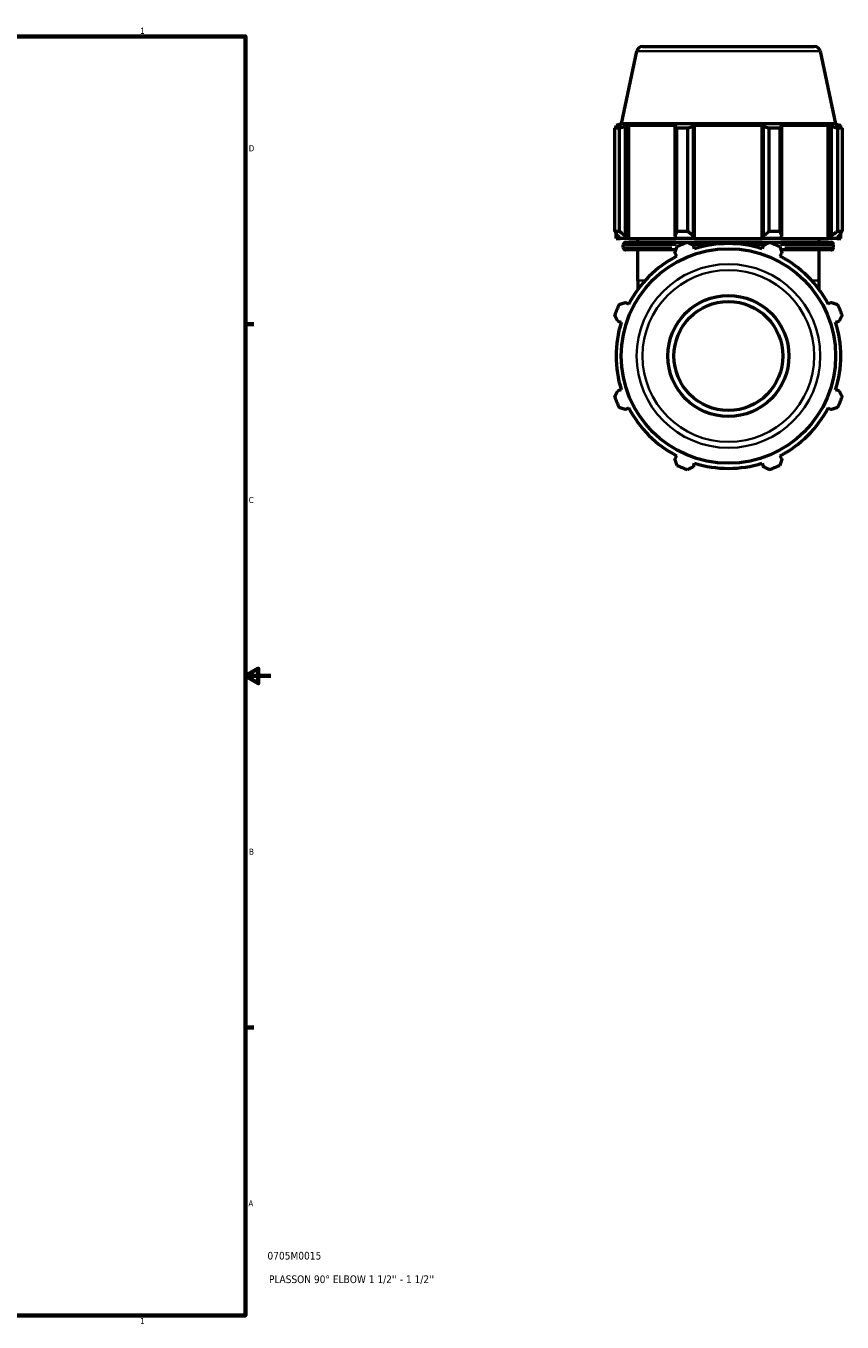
# Model space of a CAD drawing. Header units: inches. Extents: x 0.1 to 51.6, y -20 to 46.8.
# Tile 5 of 6: x 30.1 to 42.8, y 0.9 to 21.2. Entities that reach past the tile are written whole.
import ezdxf

# ---------------------------------------------------------------- set-up
doc = ezdxf.new("R2010")
doc.units = ezdxf.units.IN
doc.header["$MEASUREMENT"] = 0
for name, color, linetype, lineweight in [('Border (ANSI)', 7, 'Continuous', 70), ('Title (ANSI)', 7, 'Continuous', 50), ('Visible (ANSI)', 7, 'Continuous', 50), ('Visible Narrow (ANSI)', 7, 'Continuous', 35)]:
    doc.layers.add(name, color=color, linetype=linetype, lineweight=lineweight)
doc.styles.add('Note Text (ANSI)', font='tahoma.ttf')
doc.styles.add('Text Style29', font='tahoma.ttf')

# ---------------------------------------------------------------- blocks, each defined once
blk = doc.blocks.new('Borders Default Border')
at = {"layer": 'Border (ANSI)'}
for p, q in [((33.5, 16.5), (33.634, 16.5)), ((33.5, 5.5), (33.634, 5.5))]:
    blk.add_line(p, q, dxfattribs=at)
at = {"layer": 'Border (ANSI)', "flags": 128}
for points in [[(0.5, 1), (0.5, 21), (33.5, 21), (33.5, 1), (0.5, 1)], [(33.9, 11), (33.5, 11), (33.7, 11.115), (33.7, 10.885), (33.5, 11)]]:
    blk.add_lwpolyline(points, dxfattribs=at)
at = {"layer": 'Border (ANSI)', "color": 5, "true_color": 0x0000ff, "char_height": 0.0945, "attachment_point": 7, "style": 'Note Text (ANSI)'}
for s, insert in [('1', (31.854, 21.04)), ('D', (33.553, 19.203)), ('C', (33.552, 13.701)), ('B', (33.558, 8.203)), ('A', (33.547, 2.703)), ('1', (31.854, 0.866))]:
    blk.add_mtext(s, dxfattribs=dict(at, insert=insert))
blk = doc.blocks.new('Title Blocks ANSI - Large')
at = {"layer": 'Title (ANSI)', "color": 5, "true_color": 0x0000ff, "style": 'Text Style29'}
for tag, p in [('PART_NUMBER_001', (0.345, 0.873)), ('DESCRIPTION_001', (0.369, 0.505))]:
    blk.add_attdef(tag, p, '', height=0.12, dxfattribs=at)

msp = doc.modelspace()

# ---------------------------------------------------------------- linework, layer by layer
at = {"layer": 'Visible (ANSI)'}
for p, q in [((39.6206, 20.7674), (39.3793, 19.6324)), ((39.7132, 20.8424), (42.4004, 20.8424)), ((42.493, 20.7674), (42.7343, 19.6324)), ((39.2784, 17.955), (39.2784, 19.5633)), ((39.3468, 19.5633), (39.2784, 19.5633)), ((39.3793, 19.6324), (39.2991, 19.6063)), ((39.3804, 19.6063), (39.2991, 19.6063)), ((39.2991, 19.574), (39.2991, 19.6063)), ((39.3804, 19.6063), (39.3264, 19.5879)), ((39.3468, 19.5633), (39.3468, 17.955)), ((42.7343, 19.6324), (39.3793, 19.6324)), ((39.4474, 19.5879), (39.4977, 19.6063)), ((39.4474, 17.8794), (39.4474, 19.5879)), ((40.2452, 19.6063), (39.4977, 19.6063)), ((39.4977, 17.8416), (39.4977, 19.6063)), ((40.2452, 19.6063), (40.219, 19.5879)), ((40.219, 19.5879), (40.219, 17.8794)), ((40.2518, 17.955), (40.2518, 19.5633)), ((40.4168, 19.5633), (40.2518, 19.5633)), ((40.4168, 19.5633), (40.4168, 17.955)), ((40.5112, 19.5879), (40.5282, 19.6063)), ((40.5112, 17.8794), (40.5112, 19.5879)), ((41.5853, 19.6063), (40.5282, 19.6063)), ((40.5282, 17.8416), (40.5282, 19.6063)), ((41.5853, 19.6063), (41.6024, 19.5879)), ((41.5853, 17.8416), (41.5853, 19.6063)), ((41.6024, 19.5879), (41.6024, 17.8794)), ((41.6968, 17.955), (41.6968, 19.5633)), ((41.8617, 19.5633), (41.6968, 19.5633)), ((41.8617, 19.5633), (41.8617, 17.955)), ((41.8946, 19.5879), (41.8684, 19.6063)), ((42.6159, 19.6063), (41.8684, 19.6063)), ((41.8946, 17.8794), (41.8946, 19.5879)), ((42.6159, 19.6063), (42.6662, 19.5879)), ((42.6159, 17.8416), (42.6159, 19.6063)), ((42.6662, 19.5879), (42.6662, 17.8794)), ((42.7872, 19.5879), (42.7331, 19.6063)), ((42.8145, 19.6063), (42.7331, 19.6063)), ((42.7343, 19.6324), (42.8145, 19.6063)), ((42.7668, 17.955), (42.7668, 19.5633)), ((42.8351, 19.5633), (42.7668, 19.5633)), ((42.8145, 19.574), (42.8145, 19.6063)), ((42.8351, 19.5633), (42.8351, 17.955)), ((39.2784, 17.955), (39.3468, 17.955)), ((39.2991, 17.8416), (39.2991, 17.922)), ((39.2991, 17.8416), (39.3624, 17.8416)), ((39.3264, 17.8794), (39.3624, 17.8416)), ((39.4809, 17.8416), (39.3624, 17.8416)), ((39.4809, 17.8416), (39.4474, 17.8794)), ((39.4977, 17.8416), (39.4809, 17.8416)), ((39.4977, 17.8416), (40.2364, 17.8416)), ((39.6393, 17.7811), (39.6393, 17.8416)), ((40.219, 17.8794), (40.2364, 17.8416)), ((40.5226, 17.8416), (40.2364, 17.8416)), ((40.2518, 17.955), (40.4168, 17.955)), ((40.5226, 17.8416), (40.5112, 17.8794)), ((40.5282, 17.8416), (40.5226, 17.8416)), ((40.5282, 17.8416), (41.5853, 17.8416)), ((41.591, 17.8416), (41.5853, 17.8416)), ((41.6024, 17.8794), (41.591, 17.8416)), ((41.8771, 17.8416), (41.591, 17.8416)), ((41.6968, 17.955), (41.8617, 17.955)), ((41.8771, 17.8416), (41.8946, 17.8794)), ((41.8771, 17.8416), (42.6159, 17.8416)), ((42.4743, 17.7811), (42.4743, 17.8416)), ((42.6326, 17.8416), (42.6159, 17.8416)), ((42.6662, 17.8794), (42.6326, 17.8416)), ((42.7512, 17.8416), (42.6326, 17.8416)), ((42.7512, 17.8416), (42.7872, 17.8794)), ((42.7512, 17.8416), (42.8145, 17.8416)), ((42.7668, 17.955), (42.8351, 17.955)), ((42.8145, 17.8416), (42.8145, 17.922)), ((39.4125, 17.6979), (39.4125, 17.7432)), ((39.4504, 17.7811), (42.6632, 17.7811)), ((40.2348, 17.6601), (39.4504, 17.6601)), ((39.6393, 17.1824), (39.6393, 17.6601)), ((40.5282, 17.6787), (40.5112, 17.7328)), ((41.6024, 17.7328), (41.5853, 17.6787)), ((42.6632, 17.6601), (41.8788, 17.6601)), ((42.4743, 17.1824), (42.4743, 17.6601)), ((42.7011, 17.6979), (42.7011, 17.7432)), ((40.219, 17.6117), (40.2452, 17.5615)), ((41.8684, 17.5615), (41.8946, 17.6117)), ((39.6393, 17.1824), (39.6393, 17.0417)), ((42.4743, 17.0417), (42.4743, 17.1824)), ((39.4977, 16.814), (39.4474, 16.8402)), ((42.6662, 16.8402), (42.6159, 16.814)), ((39.3264, 16.548), (39.3804, 16.5309)), ((42.7331, 16.5309), (42.7872, 16.548)), ((39.3804, 15.4738), (39.3264, 15.4568)), ((42.7872, 15.4568), (42.7331, 15.4738)), ((39.4474, 15.1646), (39.4977, 15.1907)), ((42.6159, 15.1907), (42.6662, 15.1646)), ((40.2452, 14.4433), (40.219, 14.393)), ((41.8946, 14.393), (41.8684, 14.4433)), ((40.5112, 14.2719), (40.5282, 14.326)), ((41.5853, 14.326), (41.6024, 14.2719))]:
    msp.add_line(p, q, dxfattribs=at)
for radius in [1.6775, 0.9469, 0.8522]:
    msp.add_circle((41.0568, 16.0024), radius, dxfattribs=at)
for centre, radius, start, end in [((39.7132, 20.7477), 0.0947, 90, 168), ((42.4004, 20.7477), 0.0947, 12, 90), ((39.4504, 17.7432), 0.0379, 90, 180), ((39.4504, 17.6979), 0.0379, 180, 270), ((41.0568, 16.0024), 1.89, 109.79198, 115.20802), ((41.0568, 16.0024), 1.7577, 72.5, 107.5), ((41.0568, 16.0024), 1.89, 64.79198, 70.20802), ((42.6632, 17.7432), 0.0379, 0, 90), ((42.6632, 17.6979), 0.0379, 270, 0), ((41.0568, 16.0024), 1.7577, 117.5, 152.5), ((41.0568, 16.0024), 1.7577, 27.5, 62.5), ((41.0568, 16.0024), 1.89, 154.79198, 160.20802), ((41.0568, 16.0024), 1.89, 19.79198, 25.20802), ((41.0568, 16.0024), 1.7577, 162.5, 197.5), ((41.0568, 16.0024), 1.7577, 342.5, 17.5), ((41.0568, 16.0024), 1.89, 199.79198, 205.20802), ((41.0568, 16.0024), 1.89, 334.79198, 340.20802), ((41.0568, 16.0024), 1.7577, 207.5, 242.5), ((41.0568, 16.0024), 1.7577, 297.5, 332.5), ((41.0568, 16.0024), 1.89, 244.79198, 250.20802), ((41.0568, 16.0024), 1.7577, 252.5, 287.5), ((41.0568, 16.0024), 1.89, 289.79198, 295.20802)]:
    msp.add_arc(centre, radius, start, end, dxfattribs=at)
for points, weights in [([(39.2784, 19.5633), (39.3029, 19.5761), (39.3264, 19.5879)], [1, 1.0012476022, 1.0016783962]), ([(39.4474, 19.5879), (39.3981, 19.5761), (39.3468, 19.5633)], [1.0016783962, 1.0012476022, 1]), ([(40.2518, 19.5633), (40.2351, 19.5761), (40.219, 19.5879)], [1, 1.0012476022, 1.0016783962]), ([(40.5112, 19.5879), (40.465, 19.5761), (40.4168, 19.5633)], [1.0016783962, 1.0012476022, 1]), ([(41.6968, 19.5633), (41.6486, 19.5761), (41.6024, 19.5879)], [1, 1.0012476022, 1.0016783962]), ([(41.8946, 19.5879), (41.8785, 19.5761), (41.8617, 19.5633)], [1.0016783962, 1.0012476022, 1]), ([(42.7668, 19.5633), (42.7155, 19.5761), (42.6662, 19.5879)], [1, 1.0012476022, 1.0016783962]), ([(42.7872, 19.5879), (42.8107, 19.5761), (42.8351, 19.5633)], [1.0016783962, 1.0012476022, 1]), ([(39.2784, 17.955), (39.3029, 17.9156), (39.3264, 17.8794)], [1.01599990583, 1.01137582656, 1.00595093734]), ([(39.4474, 17.8794), (39.3981, 17.9156), (39.3468, 17.955)], [1.00595093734, 1.01137582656, 1.01599990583]), ([(40.2518, 17.955), (40.2351, 17.9156), (40.219, 17.8794)], [1.01599990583, 1.01137582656, 1.00595093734]), ([(40.5112, 17.8794), (40.465, 17.9156), (40.4168, 17.955)], [1.00595093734, 1.01137582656, 1.01599990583]), ([(41.6968, 17.955), (41.6486, 17.9156), (41.6024, 17.8794)], [1.01599990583, 1.01137582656, 1.00595093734]), ([(41.8946, 17.8794), (41.8785, 17.9156), (41.8617, 17.955)], [1.00595093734, 1.01137582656, 1.01599990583]), ([(42.7668, 17.955), (42.7155, 17.9156), (42.6662, 17.8794)], [1.01599990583, 1.01137582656, 1.00595093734]), ([(42.7872, 17.8794), (42.8107, 17.9156), (42.8351, 17.955)], [1.00595093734, 1.01137582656, 1.01599990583]), ([(40.219, 17.6117), (40.2351, 17.661), (40.2518, 17.7124)], [1.0016783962, 1.0012476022, 1]), ([(40.4168, 17.7807), (40.465, 17.7563), (40.5112, 17.7328)], [1, 1.0012476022, 1.0016783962]), ([(41.6024, 17.7328), (41.6486, 17.7563), (41.6968, 17.7807)], [1.0016783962, 1.0012476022, 1]), ([(41.8617, 17.7124), (41.8785, 17.661), (41.8946, 17.6117)], [1, 1.0012476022, 1.0016783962]), ([(39.3468, 16.8073), (39.3981, 16.8241), (39.4474, 16.8402)], [1, 1.0012476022, 1.0016783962]), ([(42.6662, 16.8402), (42.7155, 16.8241), (42.7668, 16.8073)], [1.0016783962, 1.0012476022, 1]), ([(39.3264, 16.548), (39.3029, 16.5942), (39.2784, 16.6423)], [1.0016783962, 1.0012476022, 1]), ([(42.8351, 16.6423), (42.8107, 16.5942), (42.7872, 16.548)], [1, 1.0012476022, 1.0016783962]), ([(39.2784, 15.3624), (39.3029, 15.4105), (39.3264, 15.4568)], [1, 1.0012476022, 1.0016783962]), ([(42.7872, 15.4568), (42.8107, 15.4105), (42.8351, 15.3624)], [1.0016783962, 1.0012476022, 1]), ([(39.4474, 15.1646), (39.3981, 15.1806), (39.3468, 15.1974)], [1.0016783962, 1.0012476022, 1]), ([(42.7668, 15.1974), (42.7155, 15.1806), (42.6662, 15.1646)], [1, 1.0012476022, 1.0016783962]), ([(40.2518, 14.2923), (40.2351, 14.3437), (40.219, 14.393)], [1, 1.0012476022, 1.0016783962]), ([(41.8946, 14.393), (41.8785, 14.3437), (41.8617, 14.2923)], [1.0016783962, 1.0012476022, 1]), ([(40.5112, 14.2719), (40.465, 14.2485), (40.4168, 14.224)], [1.0016783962, 1.0012476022, 1]), ([(41.6968, 14.224), (41.6486, 14.2485), (41.6024, 14.2719)], [1, 1.0012476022, 1.0016783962])]:
    msp.add_rational_spline(points, weights, degree=2, dxfattribs=at)
at = {"layer": 'Visible Narrow (ANSI)'}
for p, q in [((42.4753, 20.7674), (39.6383, 20.7674)), ((39.4148, 17.6979), (40.1727, 17.6979)), ((40.2406, 17.7432), (39.415, 17.7432)), ((40.7973, 17.7432), (40.5064, 17.7432)), ((40.5257, 17.6979), (40.59, 17.6979)), ((41.6072, 17.7432), (41.3163, 17.7432)), ((41.5236, 17.6979), (41.5879, 17.6979)), ((42.6986, 17.7432), (41.8729, 17.7432)), ((41.9409, 17.6979), (42.6988, 17.6979)), ((39.743, 17.1824), (39.6396, 17.1824)), ((42.474, 17.1824), (42.3706, 17.1824))]:
    msp.add_line(p, q, dxfattribs=at)
for radius in [1.4362, 1.3436]:
    msp.add_circle((41.0568, 16.0024), radius, dxfattribs=at)

# ---------------------------------------------------------------- block references
msp.add_blockref('Borders Default Border', (0, 0))
msp.add_blockref('Title Blocks ANSI - Large', (33.5, 1)).add_auto_attribs({'PART_NUMBER_001': '0705M0015', 'DESCRIPTION_001': "PLASSON 90° ELBOW 1 1/2'' - 1 1/2''"})

doc.saveas('drawing.dxf')
